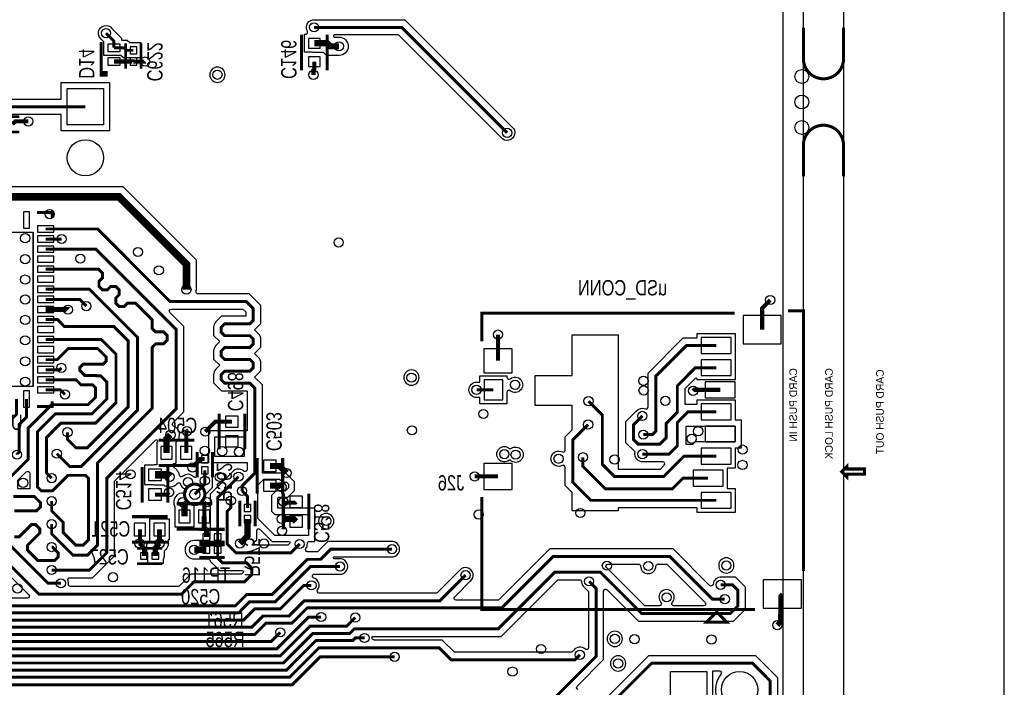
# Model space of a CAD drawing. Extents: x -394 to 5394, y -1015 to 6968.
# Tile 55 of 63: x 3464 to 5394, y 2493 to 3801. Entities that reach past the tile are written whole.
import ezdxf

# ---------------------------------------------------------------- set-up
doc = ezdxf.new("R2010")
doc.units = 0
for name, color, linetype in [('BG_OUTLINE', 95, 'CONTINUOUS'), ('ET_BOTTOM', 1, 'CONTINUOUS'), ('PG_SILKSCREEN_BOTTOM', 2, 'CONTINUOUS'), ('PIN_BOTTOM', 1, 'CONTINUOUS'), ('RD_SILKSCREEN_BOTTOM', 254, 'CONTINUOUS'), ('VC_BOTTOM', 1, 'CONTINUOUS')]:
    doc.layers.add(name, color=color, linetype=linetype)

msp = doc.modelspace()

# ---------------------------------------------------------------- linework, layer by layer
at = {"layer": 'BG_OUTLINE'}
msp.add_lwpolyline([(5000, 0), (5000, 6968.4848), (0, 6968.4848), (0, 0)], close=True, dxfattribs=at)
msp.add_lwpolyline([(5078.74, 0), (5393.7, 0), (5393.7, 6968.4848), (5078.74, 6968.4848), (5078.74, 0)], dxfattribs=at)
at = {"layer": 'BG_OUTLINE', "const_width": 6}
for points in [[(5078.74, 3785.2895), (5078.74, 3724.6595, -0.414214), (5039.37, 3685.2895, -0.414214), (5000, 3724.6595), (5000, 3785.2895)], [(5078.74, 3494.4295), (5078.74, 3555.0595, 0.414214), (5039.37, 3594.4295, 0.414214), (5000, 3555.0595), (5000, 3494.4295)]]:
    msp.add_lwpolyline(points, format="xyb", dxfattribs=at)
at = {"layer": 'ET_BOTTOM'}
for points, format in [([(3254.9845, 6928.4847), (3664.5041, 6928.4847), (3664.5041, 6731.6846), (3782.5045, 6731.6846), (3782.5045, 6928.4847), (3821.9841, 6928.4847), (3821.9841, 6731.6846), (3939.9845, 6731.6846), (3939.9845, 6928.4847), (4771.3884, 6928.4847, -0.722777), (4773.7714, 6921.272, 1.159345), (4952.7866, 6742.3024, -0.722877), (4959.9999, 6739.9202), (4959.9999, 1635.8132, -0.803016)], "xyb"), ([(4558.1356, 2489.1478, -0.540336), (4556.7708, 2495.6988), (4608.6002, 2547.5281), (4608.6002, 2681.6709, -0.668175), (4615.4286, 2684.4993), (4676.8281, 2623.0998), (4863.172, 2623.0998), (4886.4062, 2646.334), (4886.4062, 2689.6659), (4867.1719, 2708.9002), (4839.7326, 2708.9002), (4839.6246, 2708.912, 0.42044), (4823.0569, 2695.308, -0.637062), (4816.2437, 2692.8283), (4744.6419, 2764.4302), (4503.3581, 2764.4302), (4402.8281, 2663.9002), (4319.6291, 2663.9002, -0.668175), (4316.8007, 2670.7286), (4347.3109, 2701.2388), (4347.3956, 2701.3069, 1.118809), (4326.2413, 2722.3133), (4281.8281, 2677.9002), (4051.4208, 2677.9002, -0.611279), (4048.1744, 2684.237, 0.509081), (4040.5922, 2707.28, -0.561012), (4038.9884, 2713.9163), (4040.1719, 2715.0998), (4090.2674, 2715.0998), (4090.3754, 2715.088, 1.114863), (4090.3754, 2744.912), (4090.2674, 2744.9002), (4080.8007, 2744.9002, -0.668179), (4079.3865, 2748.3144), (4080.1719, 2749.0998), (4192.0674, 2749.0998), (4192.1754, 2749.088, 1.114863), (4192.1754, 2778.912), (4192.0674, 2778.9002), (4067.8281, 2778.9002), (4047.8281, 2758.9002), (4028.4208, 2758.9002, -0.611279), (4025.1744, 2765.237, 0.170763), (4027.9794, 2774.7893, -0.429722), (4031.9739, 2778.9998), (4042.5002, 2778.9998), (4042.5002, 2844.0002), (3970.0002, 2844.0002), (3970.0002, 2864.0294), (3971.9706, 2865.9998), (3989.9706, 2865.9998), (4003.0002, 2879.0294), (4003.0002, 2895.9706), (3985.9706, 2913.0002), (3940.062, 2913.0002), (3940.062, 3085.5247), (3924.677, 3100.9097), (3936.9002, 3113.1329), (3936.9002, 3128.9146, 0.198912), (3932.536, 3139.4506), (3924.677, 3147.3097), (3936.9002, 3159.5329), (3936.9002, 3175.3146, 0.198912), (3932.536, 3185.8506), (3924.677, 3193.7097), (3936.9002, 3205.9329), (3936.9002, 3241.1719), (3914.1719, 3263.9002), (3814.062, 3263.9002, -0.472074), (3810.1366, 3268.6691, 0.048393), (3810.5002, 3272.4174), (3810.5002, 3330.0772), (3667.0772, 3473.5002), (3355.9228, 3473.5002)], "xyb"), ([(3514.88, 3233.58, 10, 10, 0), (3558.42, 3233.58, 11, 11, 0), (3559, 3233, 11, 11, 0)], "xyseb"), ([(4055, 2631, 5.8, 5.8, 0), (4030.3145, 2631, 5.8, 5.8, 0), (3968.3145, 2569, 5.8, 5.8, 0), (3403, 2569, 5.8, 5.8, 0), (3185, 2787, 5.8, 5.8, 0), (2948, 2787, 5.8, 5.8, 0), (2888, 2847, 5.8, 5.8, 0), (2710, 2847, 5.8, 5.8, 0), (2627, 2930, 5.8, 5.8, 0), (2627, 3051, 5.8, 5.8, 0), (2648.883, 3072.883, 5.2, 5.2, 0), (2681.132, 3072.883, 5.2, 5.2, 0), (2696.732, 3057.283, 5.2, 5.2, 0)], "xyseb"), ([(4838, 2694, 5.8, 5.8, 0), (4861, 2694, 5.8, 5.8, 0), (4871.506, 2683.494, 5.8, 5.8, 0), (4871.506, 2652.5059, 5.8, 5.8, 0), (4857.0001, 2638, 5.8, 5.8, 0), (4683, 2638, 5.8, 5.8, 0), (4602.1, 2718.9, 5.8, 5.8, 0), (4512.9, 2718.9, 5.8, 5.8, 0), (4401.9, 2607.9, 5.8, 5.8, 0), (4119.9, 2607.9, 5.8, 5.8, 0), (4111, 2599, 5.8, 5.8, 0), (4039, 2599, 5.8, 5.8, 0), (3981, 2541, 5.8, 5.8, 0), (3391, 2541, 5.8, 5.8, 0)], "xyseb"), ([(4949, 2615, 10, 10, 0), (4955, 2621, 10, 10, 0), (4955, 2637, 8, 8, 0), (4955, 2672.5026, 8, 8, 0), (4958.62, 2676.1226, 8, 8, 0)], "xyseb"), ([(4822.5202, 2441.2446), (4822.5202, 2525.5272), (4835.3012, 2525.5272, -0.634221), (4838.3861, 2518.981, 1.021545), (4912.9092, 2460.0973, -0.719274)], "xyb")]:
    msp.add_lwpolyline(points, format=format, dxfattribs=at)
for points in [[(4407.7388, 3570.1891), (4206.8281, 3771.0998), (4081.1948, 3771.0998, 0.668184), (4079.7805, 3767.6856), (4080.4659, 3767.0002), (4090.01, 3767.0002, -1), (4090.01, 3730.9998), (4065.5541, 3730.9998), (4059.5739, 3736.98), (4041.67, 3736.98, -0.056077), (4037.6703, 3737.43), (4037.4509, 3737.48), (4022.1698, 3737.48), (4022.1698, 3772.4804), (4024.5566, 3772.4804, 0.577747), (4028.0183, 3778.4845, -0.614517), (4042.6246, 3800.912), (4042.7326, 3800.9002), (4219.1719, 3800.9002), (4428.8109, 3591.2612), (4428.8956, 3591.1931, -1.114862), (4407.8069, 3570.1044)], [(3645.1512, 3783.9209), (3663.9002, 3765.1719), (3663.9002, 3761.0002), (3669.0002, 3761.0002), (3669.0002, 3760.9002), (3674.9855, 3760.9002), (3679.8019, 3756.0838), (3701.6302, 3756.0838), (3701.6302, 3744.5199), (3701.6775, 3744.3062, -0.109435), (3701.6775, 3737.861), (3701.6302, 3737.6473), (3701.6302, 3726.0834), (3672.6298, 3726.0834), (3672.6298, 3726.1834), (3667.5581, 3726.1834), (3662.7417, 3730.9998), (3628.9998, 3730.9998), (3628.9998, 3757.9281), (3624.0791, 3762.8488), (3623.9944, 3762.9169, -1.114862), (3645.0831, 3784.0056)], [(3866.7702, 3693.23, 1), (3836.7698, 3693.23, 1)], [(3805.1236, 2905.6734, 0.414902), (3783.9105, 2906.7099, -0.588751), (3777.2847, 2908.9533, 0.152486), (3771.8887, 2919.2487), (3765.8661, 2925.2714, -0.668177), (3768.6945, 2932.0998), (3771.0802, 2932.0998), (3771.0802, 2973.7341), (3772.4681, 2975.1219, 0.54876), (3765.8891, 3004.7673, -0.54876), (3764.4272, 3011.3551), (3785.9002, 3032.8281), (3785.9002, 3200.1719), (3758.8007, 3227.2714, -0.668175), (3761.6291, 3234.0998), (3901.8281, 3234.0998), (3907.0998, 3228.8281), (3907.0998, 3220.2099), (3859.6232, 3220.2099), (3848.464, 3209.0506, 0.198912), (3844.0998, 3198.5146), (3844.0998, 3182.7329), (3856.323, 3170.5097), (3848.464, 3162.6506, 0.198912), (3844.0998, 3152.1146), (3844.0998, 3136.3329), (3856.323, 3124.1097), (3848.464, 3116.2506, 0.198912), (3844.0998, 3105.7146), (3844.0998, 3089.9329), (3859.6232, 3074.4095), (3909.033, 3074.4095), (3910.2616, 3073.1809), (3910.2616, 2995.8502), (3834.4998, 2995.8502), (3834.4998, 2933.3202), (3812.4898, 2933.3202), (3812.4898, 2921.7563), (3812.4425, 2921.5426, 0.054555), (3812.0898, 2918.32), (3812.0898, 2908.357, -0.68641)], [(4788.1756, 3098.1435), (4767.9002, 3077.8681), (4767.9002, 3047.7128), (4791.5898, 3047.7128), (4791.5898, 3056.3128), (4866.5902, 3056.3128), (4866.5902, 3017.0402), (4878.0002, 3017.0402), (4878.0002, 2962.0398), (4866.5902, 2962.0398), (4866.5902, 2922.7024), (4850.8502, 2922.7024), (4850.8502, 2883.0828), (4866.5902, 2883.0828), (4866.5902, 2836.0824), (4791.5898, 2836.0824), (4791.5898, 2844.6824), (4637.2602, 2844.6824), (4637.2602, 2838.9124), (4546.7098, 2838.9124), (4546.7098, 2875.2181), (4533.0998, 2888.8281), (4533.0998, 2924.2123, 0.563851), (4527.2425, 2927.7549, -1.65338), (4527.2425, 2954.3251, 0.563851), (4533.0998, 2957.8677), (4533.0998, 2984.0145), (4546.7098, 2997.6245), (4546.7098, 3045.2124), (4474.6598, 3045.2124), (4474.6598, 3104.2728), (4546.7098, 3104.2728), (4546.7098, 3183.8028), (4637.2602, 3183.8028), (4637.2602, 2920.9002), (4719.788, 2920.9002), (4727.2818, 2928.394, 0.668175), (4724.4534, 2935.2224), (4686.3426, 2935.2224), (4686.2346, 2935.2106, -0.512809), (4669.9585, 2953.3383), (4670.1932, 2954.4074), (4652.0998, 2972.5007), (4652.0998, 3013.7345), (4672.6113, 3034.2459, -0.339132), (4690.3067, 3038.708, 0.53909), (4695.8898, 3042.3814), (4695.8898, 3108.962), (4764.5606, 3177.6328), (4791.5898, 3177.6328), (4791.5898, 3186.2328), (4866.5902, 3186.2328), (4866.5902, 3095.9224), (4791.5898, 3095.9224), (4791.5898, 3096.7293, 0.668179)], [(4247.0002, 3100, 1), (4216.9998, 3100, 1)], [(4419.1802, 3048.6224), (4366.1798, 3048.6224), (4366.1798, 3061.2224), (4361.2326, 3061.2224), (4361.1246, 3061.2106, -1.114863), (4361.1246, 3091.0346), (4361.2326, 3091.0228), (4366.1798, 3091.0228), (4366.1798, 3103.6228), (4419.1802, 3103.6228), (4419.1802, 3100.7689, 0.628895), (4425.6791, 3097.6455, -2.080705), (4425.6791, 3074.2197, 0.628895), (4419.1802, 3071.0963)], [(3563.8689, 2690.9002, -0.4491), (3559.8965, 2695.3696, 0.123936), (3558.9545, 2702.6325, -0.529028), (3562.6757, 2708.0998), (3607.1719, 2708.0998), (3649.9002, 2750.8281), (3649.9002, 2896.8281), (3730.6656, 2977.5935, -0.668179), (3734.0798, 2976.1793), (3734.0798, 2973.1002), (3733.0798, 2973.1002), (3733.0798, 2928.9302), (3729.36, 2928.9302, 0.054074), (3725.179, 2928.4767), (3724.9671, 2928.4302), (3708.8598, 2928.4302), (3708.8598, 2890.4298), (3724.9671, 2890.4298), (3725.179, 2890.3833, 0.054074), (3729.36, 2889.9298), (3746.3072, 2889.9298, 0.394947), (3772.8158, 2892.6653, -0.588746), (3779.6586, 2891.2132, 0.218916), (3788.0036, 2881.8605, -0.387228), (3790.2037, 2876.9424, 0.025001), (3789.7269, 2875.2078, -0.405922), (3787.3969, 2873.6768, 0.638848), (3768.3198, 2847.1604), (3768.3198, 2807.5598), (3806.3202, 2807.5598), (3806.3202, 2848.5602), (3805.3202, 2848.5602), (3805.3202, 2851.3098, -0.413922), (3807.3182, 2853.3098, 0.350538), (3824.8617, 2867.3613), (3824.9889, 2867.9268), (3841.8902, 2884.8281), (3841.8902, 2896.3674), (3841.902, 2896.4754, 0.054312), (3841.902, 2899.7246), (3841.8902, 2899.8326), (3841.8902, 2918.32, 0.054555), (3841.5375, 2921.5426), (3841.4902, 2921.7563), (3841.4902, 2933.7498), (3910.2616, 2933.7498), (3910.2616, 2918.9301), (3908.5846, 2917.253, -0.399833), (3903.0707, 2917.117, 0.433736), (3881.2413, 2915.3133), (3837.2898, 2871.3619), (3837.2898, 2802.2602), (3837.1898, 2802.2602), (3837.1898, 2784.5492, -0.455425), (3832.6371, 2780.5875, 0.034668), (3830.15, 2780.7602), (3806.24, 2780.7602, 1), (3806.24, 2744.7598), (3830.15, 2744.7598, 0.035816), (3832.7189, 2744.9441, -0.456812), (3837.2898, 2740.985), (3837.2898, 2740.6381), (3855.8281, 2722.0998), (3901.1993, 2722.0998, -0.668179), (3902.6135, 2718.6856), (3898.7268, 2714.7989), (3799.7268, 2714.7989), (3775.8281, 2690.9002)], [(3346.0998, 2886.1719), (3346.0998, 2810.8281), (3482.1993, 2674.7286, -0.668175), (3479.3709, 2667.9002), (3445.1719, 2667.9002), (3396.8713, 2716.2008, -0.450424), (3397.2366, 2722.1809, 1.130144), (3376.1809, 2743.2366, -0.450424), (3370.2008, 2742.8713), (3333.9002, 2779.1719), (3333.9002, 2914.8281), (3344.1058, 2925.0337, -0.406293), (3349.6849, 2925.1094, 0.739923), (3374.6419, 2939.2591), (3374.4032, 2940.3312), (3385.2714, 2951.1993, -0.668175), (3392.0998, 2948.3709), (3392.0998, 2932.1719)], [(4424.2248, 2960.9754, 0.36763), (4426.813, 2960.8577, -2.162705), (4425.7752, 2938.0246, 0.36763), (4423.187, 2938.1423, -2.162705)], [(3460.9002, 2881.9002), (3460.9002, 2898.8281), (3477.2714, 2915.1993, -0.668175), (3484.0998, 2912.3709), (3484.0998, 2881.9002)], [(3987.0171, 2894.9829), (3991, 2891), (3991, 2884), (3985, 2878), (3967, 2878), (3958, 2869), (3958, 2838.17), (3964.17, 2832), (4030.5, 2832), (4030.5, 2791), (3964.17, 2791), (3931, 2824.17), (3931, 2889), (3943, 2901), (3973.5439, 2901), (3974.2719, 2900.2719, 0.187937), (3986.2385, 2895.0159)], [(3745.1138, 2736.0398), (3739.0036, 2736.0398), (3738.5427, 2735.7766, -0.26537), (3721.6845, 2735.7766), (3721.2236, 2736.0398), (3715.1134, 2736.0398), (3715.1134, 2742.5261), (3714.9029, 2742.9479, -0.116257), (3713.1134, 2750.54), (3713.1134, 2773.8853), (3719.4098, 2780.1817), (3719.4098, 2823.1402), (3757.4102, 2823.1402), (3757.4102, 2782.1398), (3755.4102, 2782.1398), (3755.4102, 2775.14, -0.198912), (3750.431, 2763.119), (3747.1138, 2759.8019), (3747.1138, 2750.54, -0.116257), (3745.3243, 2742.9479), (3745.1138, 2742.5261)], [(4080.0002, 2819, 1), (4049.9998, 2819, 1)], [(3928.6502, 2782.4441), (3928.6502, 2799.8921, -0.668177), (3935.4786, 2802.7205), (3959.1994, 2778.9998), (3992.0993, 2778.9998, -0.668179), (3993.5135, 2775.5856), (3989.8281, 2771.9002), (3927.7632, 2771.9002, -0.668178), (3924.9347, 2778.7286)], [(4864.0002, 2732, 1), (4833.9998, 2732, 1)], [(4689.1719, 2652.9002), (4614.2707, 2727.8014, -0.668175), (4617.0991, 2734.6298), (4677.0034, 2734.6298, -0.40852), (4681.0026, 2730.7077, 0.9807), (4710.9974, 2730.7077, -0.40852), (4714.9966, 2734.6298), (4732.2981, 2734.6298), (4807.1993, 2659.7286, -0.668175), (4804.3709, 2652.9002), (4746.1053, 2652.9002, -0.649812), (4743.1358, 2659.5801, 2.249512), (4720.8642, 2659.5801, -0.649812), (4717.8947, 2652.9002)], [(4572.1051, 2568.0857, 0.434657), (4550.2413, 2566.3133), (4545.9993, 2562.0714), (4316.0007, 2562.0714), (4292.2719, 2585.8002), (4158.9991, 2585.8002, -0.417296), (4154.9994, 2589.8423, 0.017342), (4154.9742, 2590.8822), (4154.9708, 2590.9409), (4154.9708, 2592.9998), (4408.0719, 2592.9998), (4519.0719, 2703.9998), (4561.0261, 2703.9998, -0.398872), (4565.0206, 2700.2104, 0.215304), (4570.6867, 2689.2413), (4578.7998, 2681.1281), (4578.7998, 2571.0418, -0.651589)], [(4645.4302, 2588.2926, 1), (4615.4298, 2588.2926, 1)], [(4652.0002, 2540, 1), (4621.9998, 2540, 1)]]:
    msp.add_lwpolyline(points, format="xyb", close=True, dxfattribs=at)
for points, const_width in [([(4419.5, 3579.5), (4213, 3786), (4041, 3786)], 5.8), ([(3649, 3746), (3649, 3759), (3633.39, 3774.61)], 5.8), ([(3649, 3746), (3668.8136, 3746), (3673.73, 3741.0836), (3687.13, 3741.0836)], 5.8), ([(4090.01, 3749), (4073.01, 3749), (4067.0298, 3754.9802), (4041.67, 3754.9802)], 12), ([(3649, 3719.22), (3686.9464, 3719.22), (3687.13, 3719.0364)], 8), ([(3687.13, 3719.0364), (3709.9964, 3719.0364), (3710, 3719.04)], 8), ([(4040, 3693), (4040, 3702.64), (4041.67, 3704.31), (4041.67, 3718.7598)], 8), ([(3593.02, 3630.5529), (3404.3471, 3630.5529), (3394.95, 3639.95), (3381.05, 3639.95)], 5.8), ([(3481.1214, 3601.7711), (3455.4947, 3601.7711), (3449.8736, 3596.15)], 8), ([(3791, 3272.4174), (3791, 3322), (3659, 3454), (3364, 3454), (3327.06, 3417.06), (3327.06, 3391.06)], 15), ([(3514.88, 3391.06), (3616.94, 3391.06), (3759, 3249), (3908, 3249), (3922, 3235), (3922, 3212.1048), (3915.2049, 3205.3097), (3865.7951, 3205.3097), (3859, 3198.5146), (3859, 3188.9048), (3865.7951, 3182.1097), (3915.2049, 3182.1097), (3922, 3175.3146), (3922, 3165.7048), (3915.2049, 3158.9097), (3865.7951, 3158.9097), (3859, 3152.1146), (3859, 3142.5048), (3865.7951, 3135.7097), (3915.2049, 3135.7097), (3922, 3128.9146), (3922, 3119.3048), (3915.2049, 3112.5097), (3865.7951, 3112.5097), (3859, 3105.7146), (3859, 3096.1048), (3865.7951, 3089.3097), (3915.2049, 3089.3097), (3925.1618, 3079.3528), (3925.1618, 2912.7582), (3900, 2887.5964), (3900, 2878)], 5.8), ([(3514.88, 3371.38), (3546.62, 3371.38)], 5.8), ([(3526.91, 2723), (3601, 2723), (3635, 2757), (3635, 2903), (3771, 3039), (3771, 3194), (3613.31, 3351.69), (3514.88, 3351.69)], 5.8), ([(3514.88, 3312.32), (3618.68, 3312.32), (3626.317, 3304.683), (3626.317, 3295.0732), (3619.7306, 3288.4868), (3619.7306, 3278.877), (3626.5257, 3272.0819), (3636.1355, 3272.0819), (3642.7219, 3278.6683), (3652.3317, 3278.6683), (3659.1268, 3271.8732), (3659.1268, 3262.2634), (3652.5404, 3255.677), (3652.5404, 3246.0672), (3659.3355, 3239.2721), (3668.9453, 3239.2721), (3675.5317, 3245.8585), (3691.1415, 3245.8585), (3724, 3213), (3724, 3196.2), (3730.7951, 3189.4049), (3746.2049, 3189.4049), (3753, 3182.6098), (3753, 3173), (3746.2049, 3166.2049), (3730.7951, 3166.2049), (3724, 3159.4098), (3724, 3040), (3617, 2933), (3617, 2772), (3597, 2752), (3569, 2752), (3526.91, 2794.09), (3526.91, 2813)], 5.8), ([(3537, 2951), (3562, 2926), (3585, 2926), (3695, 3036), (3695, 3179), (3601.05, 3272.95), (3514.88, 3272.95)], 5.8), ([(3595, 3240), (3581.74, 3253.26), (3514.88, 3253.26)], 5.8), ([(4919.25, 3193.8326), (4919.25, 3236.25), (4935, 3252)], 8), ([(3558, 2993), (3558, 2979.1), (3574.4987, 2962.6013), (3596.6013, 2962.6013), (3677, 3043), (3677, 3172), (3649, 3200), (3552, 3200), (3538.1, 3213.9), (3514.88, 3213.9)], 5.8), ([(4401.54, 3133.1426), (4401.54, 3184.2426)], 8), ([(3526.91, 2903), (3517, 2912.91), (3517, 2983), (3545, 3011), (3613, 3011), (3653, 3051), (3653, 3146), (3624.48, 3174.52), (3514.88, 3174.52)], 5.8), ([(4829.09, 3162.7326), (4770.7325, 3162.7326), (4710.79, 3102.7901), (4710.79, 2994.8526), (4704.27, 2988.3326), (4686.37, 2988.3326)], 5.8), ([(3526.91, 2858), (3526.91, 2839.09), (3549.5002, 2816.4998), (3549.5002, 2796.4998), (3574, 2772), (3589, 2772), (3599, 2782), (3599, 2902.8), (3593.2, 2908.6), (3559, 2908.6), (3528.4, 2878), (3507, 2878), (3499, 2886), (3499, 2994), (3534, 3029), (3606, 3029), (3635, 3058), (3635, 3091.4098), (3623.2049, 3103.2049), (3614.7951, 3103.2049), (3614, 3104), (3592, 3104), (3582, 3114), (3582, 3119.6098), (3588.7951, 3126.4049), (3627.7926, 3126.4049), (3633.5926, 3132.2049), (3633.5926, 3140.4074), (3617, 3157), (3559.62, 3157), (3537.78, 3135.16), (3514.88, 3135.16)], 5.8), ([(4193.8, 2764), (4074, 2764), (4054, 2744), (4028, 2744), (3959, 2675), (3909, 2675), (3887, 2653), (3439, 2653), (3319, 2773), (3319, 2921), (3352, 2954), (3367, 2954), (3380, 2967), (3380, 2991), (3369, 3002), (3266, 3002), (3242, 3026), (3242, 3056), (3226, 3072), (3132, 3072), (3119, 3085), (2876, 3085), (2861.6486, 3099.3514), (2861.6486, 3125.48)], 5.8), ([(2507.756, 3120.276), (2528, 3100.032), (2528, 3045.9999), (2557.6207, 3016.3792), (2557.6207, 2921.3793), (2563, 2916), (2563, 2914), (2686, 2791), (2861, 2791), (2927, 2725), (3000, 2725), (3025.1858, 2699.8142), (3192.1858, 2699.8142), (3379, 2513), (3993, 2513), (4050.9, 2570.9), (4286.1, 2570.9), (4309.8288, 2547.1712), (4552.1712, 2547.1712), (4562, 2557)], 5.8), ([(4140, 2590), (4122, 2590), (4117, 2585), (4045, 2585), (3987, 2527), (3385, 2527), (3167, 2745), (2927, 2745), (2867, 2805), (2692, 2805), (2577.1369, 2919.8631), (2577.1369, 3017.8631), (2543, 3052), (2543, 3109), (2554.276, 3120.276), (2570.748, 3120.276)], 5.8), ([(3546, 3119), (3542.47, 3115.47), (3514.88, 3115.47)], 5.8), ([(4829.09, 3119.4226), (4788.3826, 3119.4226), (4753, 3084.04), (4753, 3031.9999), (4731, 3009.9999), (4731, 2981.8426), (4718.5, 2969.3426), (4676.33, 2969.3426), (4667, 2978.6726), (4667, 3007.5626), (4684.37, 3024.9326)], 5.8), ([(2507.756, 3088.78), (2507.756, 3044.2441), (2538.1045, 3013.8956), (2538.1045, 2990.8955), (2543, 2986), (2543, 2916), (2549, 2910), (2549, 2908), (2680, 2777), (2855, 2777), (2925, 2707), (2995, 2707), (3020, 2682), (3190, 2682), (3374, 2498), (3998, 2498), (4053, 2553), (4199, 2553)], 5.8), ([(4122, 2630), (4105, 2613), (4033, 2613), (3975, 2555), (3397, 2555), (3179, 2773), (2939, 2773), (2879, 2833), (2704, 2833), (2611, 2926), (2611, 3048.528), (2570.748, 3088.78)], 5.8), ([(2728.228, 3088.78), (2747.008, 3070), (2853, 3070), (2867, 3056), (2907, 3056), (2917, 3046), (2945.2, 3046), (2954.2, 3037), (3005, 3037), (3046, 2996), (3186.9999, 2996), (3283, 2899.9999), (3283, 2789), (3433, 2639), (3893, 2639), (3915, 2661), (3965, 2661), (4034, 2730), (4092, 2730)], 5.8), ([(3446, 2905), (3481, 2940), (3481, 3001), (3527, 3047), (3598.3926, 3047), (3613, 3061.6074), (3613, 3080.0049), (3607.2, 3085.8049), (3584.5877, 3085.8049), (3574.6126, 3095.78), (3514.88, 3095.78)], 5.8), ([(3514.88, 3076.1), (3543.9, 3076.1), (3553, 3067)], 5.8), ([(4392.68, 3076.1226), (4359.5, 3076.1226)], 5.8), ([(4836.97, 3076.1226), (4786.1226, 3076.1226), (4784, 3074)], 8), ([(2665.236, 3057.283), (2665.236, 3034.764), (2690.113, 3009.887), (2735.887, 3009.887), (2741, 3015), (2791.486, 3015), (2808, 2998.486), (2808, 2977), (2823, 2962), (2972, 2962), (2988, 2946), (3126.0001, 2946), (3239, 2833.0001), (3239, 2793), (3421, 2611), (3919, 2611), (3941, 2633), (3992, 2633), (4022, 2663), (4288, 2663), (4338, 2713)], 5.8), ([(2728.228, 3057.283), (2794.717, 3057.283), (2807, 3045), (2864, 3045), (2874, 3035), (2929, 3035), (2941, 3023), (2999, 3023), (3040, 2982), (3172.0001, 2982), (3254, 2900.0001), (3254, 2798), (3427, 2625), (3903, 2625), (3925, 2647), (3975, 2647), (4021, 2693), (4036, 2693)], 5.8), ([(3418.42, 3058.38), (3418.42, 3038.42), (3407, 3027), (3407, 2926), (3361, 2880), (3361, 2817), (3502, 2676), (3782, 2676), (3805.8987, 2699.8987), (3904.8987, 2699.8987), (3918.8987, 2713.8987), (3918.8987, 2727.1013), (3909, 2737), (3862, 2737), (3852.19, 2746.81), (3852.19, 2762.76)], 5.8), ([(3545, 2697.13), (3519.87, 2697.13), (3420, 2797), (3406, 2797), (3390, 2813), (3390, 2860), (3428, 2898), (3428, 2944), (3445, 2961), (3445, 3015), (3457.79, 3027.79), (3457.79, 3058.38)], 5.8), ([(3477.48, 3058.38), (3477.48, 3022.48), (3463, 3008), (3463, 2954), (3459, 2950), (3459, 2949)], 5.8), ([(4578.97, 3053.7926), (4606, 3026.7626), (4606, 2930.0826), (4630.0826, 2906), (4725.9599, 2906), (4766.1625, 2946.2026), (4829.09, 2946.2026)], 5.8), ([(4684.61, 2950.1226), (4736.67, 2950.1226), (4753, 2966.4526), (4753, 3012), (4773.8126, 3032.8126), (4829.09, 3032.8126)], 5.8), ([(3880.2, 3013.74), (3847.74, 3013.74), (3828, 2994)], 8), ([(4829.09, 2859.5826), (4583.4174, 2859.5826), (4548, 2895), (4548, 2977.8426), (4578.17, 3008.0126)], 5.8), ([(4846, 2666), (4822, 2666), (4738.47, 2749.53), (4509.53, 2749.53), (4409, 2649), (4028, 2649), (3998, 2619), (3947, 2619), (3925, 2597), (3415, 2597), (3225, 2787), (3225, 2825.9999), (3118.9999, 2932), (2982, 2932), (2966, 2948), (2813, 2948), (2765, 2996), (2739, 2996), (2722, 2979), (2698, 2979), (2677, 3000)], 5.8), ([(3752.08, 2952.6), (3752.08, 2980.19), (3759.74, 2987.85)], 12), ([(3790.66, 2952.6), (3790.66, 2993.62), (3792.19, 2995.15)], 8), ([(3803, 2924), (3803, 2925), (3818.36, 2940.36), (3826.99, 2940.36)], 8), ([(3954.54, 2926.96), (3973.04, 2926.96), (3987, 2913)], 12), ([(4813.35, 2902.8926), (4763.8525, 2902.8926), (4742.9599, 2882), (4612, 2882), (4568, 2926), (4568, 2944)], 5.8), ([(3975, 2601), (3957, 2583), (3409, 2583), (3208, 2784), (3208, 2823), (3113, 2918), (2970, 2918)], 5.8), ([(3729.36, 2909.43), (3754.13, 2909.43), (3758.1, 2905.46)], 15), ([(3826.99, 2918.32), (3826.99, 2898.1)], 5.8), ([(3807.3, 2871.31), (3826.99, 2891), (3826.99, 2898.1)], 5.8), ([(3852.19, 2787.76), (3852.19, 2865.19), (3893, 2906)], 5.8), ([(3954.54, 2888.38), (3974.62, 2888.38), (3977.68, 2885.32)], 12), ([(4401.54, 2906.4326), (4356, 2906.4326)], 8), ([(3729.36, 2870.85), (3752.52, 2870.85), (3757.05, 2875.38)], 8), ([(3900, 2878), (3910.65, 2867.35), (3910.65, 2844.75)], 5.8), ([(3454, 2839), (3497.2, 2839), (3504.9987, 2846.7987), (3504.9987, 2855.0013), (3493, 2867), (3451.8, 2867)], 5.8), ([(3784, 2856), (3787.32, 2852.68), (3787.32, 2828.06)], 12), ([(3825.9, 2828.06), (3825.9, 2850.9), (3831, 2856)], 8), ([(3878, 2859), (3878, 2845.1), (3871, 2838.1), (3871, 2774), (3888, 2757), (3996, 2757), (4013, 2774)], 5.8), ([(3981, 2857), (3983, 2855), (4004.15, 2855), (4005.92, 2856.77)], 8), ([(3830.15, 2787.76), (3830.15, 2801.85), (3825.9, 2806.1), (3825.9, 2828.06)], 10), ([(3910.65, 2822.71), (3910.65, 2789.9), (3895.89, 2775.14)], 12), ([(3977.7, 2823.19), (4000.92, 2823.19), (4005.92, 2818.19)], 12), ([(3526.91, 2768), (3528.3926, 2768), (3539.5951, 2756.7975), (3539.5951, 2748.5951), (3533, 2742), (3499.6074, 2742), (3479.6516, 2761.9558), (3479.6516, 2771.5656), (3503.6907, 2795.6047), (3503.6907, 2803.8072), (3495.4883, 2812.0096), (3487.2858, 2812.0096), (3463.2467, 2787.9705), (3453.6369, 2787.9705)], 5.8), ([(3699.83, 2802.64), (3699.83, 2775.93), (3699.04, 2775.14)], 8), ([(3738.41, 2802.64), (3738.41, 2775.14)], 10), ([(3708.0664, 2750.54), (3708.0664, 2766.1136), (3699.04, 2775.14)], 8), ([(3730.1136, 2750.54), (3730.1136, 2766.8436), (3738.41, 2775.14)], 10), ([(3852.19, 2787.76), (3852.19, 2762.76)], 5.8), ([(3830.15, 2762.76), (3806.24, 2762.76)], 12), ([(4580, 2701), (4593.7, 2687.3), (4593.7, 2553.7), (4438.1, 2398.1), (4204.9, 2398.1), (4150, 2453), (3460, 2453), (3427, 2420), (3392, 2420), (3183, 2629), (3153, 2629)], 5.8), ([(4935, 2320), (4935, 2505.7385), (4900.3111, 2540.4274), (4702.4274, 2540.4274), (4498, 2336), (4206.9999, 2336), (4108.0999, 2237.1), (3897.9, 2237.1), (3831.7, 2303.3), (3565.4685, 2303.3), (3544.2837, 2282.1152), (3508.8848, 2282.1152), (3455, 2336), (3294, 2336), (3232, 2398), (3207, 2398), (3178, 2427), (2989.0001, 2427), (2962, 2399.9999), (2962, 2375)], 5.8)]:
    msp.add_lwpolyline(points, dxfattribs=dict(at, const_width=const_width))
for points in [[(3410.519, 3645.4531), (3545.5198, 3645.4531), (3545.5198, 3678.0531), (3640.5202, 3678.0531), (3640.5202, 3583.0527), (3545.5198, 3583.0527), (3545.5198, 3615.6527), (3437.5044, 3615.6527)], [(4949.9002, 2321.7326), (4949.9002, 2511.9104), (4906.483, 2555.3276), (4696.2555, 2555.3276), (4491.8281, 2350.9002)]]:
    msp.add_lwpolyline(points, dxfattribs=at)
for points in [[(3405.0202, 3082.3802), (3405.0202, 3384.7798), (3490.8798, 3384.7798), (3490.8798, 3082.3802)], [(4770, 2969.04), (4770, 3005.04), (4866, 3005.04), (4866, 2974.04), (4788, 2974.04), (4783, 2969.04)], [(3904.45, 2983.85), (3904.45, 2945.75), (3846.5, 2945.75), (3846.5, 2983.85)]]:
    msp.add_lwpolyline(points, close=True, dxfattribs=at)
at = {"layer": 'PG_SILKSCREEN_BOTTOM'}
for points, const_width in [([(4016.67, 3771.87), (4016.67, 3701.87)], 6), ([(4066.67, 3771.87), (4066.67, 3701.87)], 6), ([(3624, 3757.61), (3624, 3692.61), (3634, 3692.61), (3634, 3697.61), (3624, 3697.61), (3624, 3702.61)], 6), ([(3672.13, 3705.06), (3672.13, 3755.06)], 5), ([(3702.13, 3705.06), (3702.13, 3755.06)], 5), ([(3463.85, 3611.15), (3413.85, 3611.15)], 5), ([(3463.85, 3581.15), (3413.85, 3581.15)], 5), ([(3497.95, 3423.58), (3527.95, 3423.58), (3527.95, 3413.58)], 6), ([(4865, 3225.9626), (4370, 3225.9626), (4370, 3170.9626)], 6), ([(5000, 2720.9626), (5000, 3230.9626), (4970, 3230.9626)], 6), ([(3497.95, 3043.58), (3527.95, 3043.58), (3527.95, 3053.58)], 6), ([(3855.2, 2959.45), (3855.2, 3029.45)], 6), ([(3905.2, 2959.45), (3905.2, 3029.45)], 6), ([(3736.37, 2977.6), (3806.37, 2977.6)], 6), ([(3811.99, 2904.34), (3811.99, 2954.34)], 6), ([(3841.99, 2904.34), (3841.99, 2954.34)], 6), ([(3929.54, 2872.67), (3929.54, 2942.67)], 6), ([(3979.54, 2872.67), (3979.54, 2942.67)], 6), ([(5075, 2915.9626), (5085, 2925.9626), (5085, 2920.9626), (5120, 2920.9626), (5120, 2910.9626), (5085, 2910.9626), (5085, 2905.9626), (5075, 2915.9626)], 6), ([(3704.36, 2925.14), (3704.36, 2855.14)], 6), ([(3736.37, 2927.6), (3806.37, 2927.6)], 6), ([(3754.36, 2925.14), (3754.36, 2855.14)], 6), ([(3980.92, 2802.48), (3980.92, 2872.48)], 6), ([(4030.92, 2802.48), (4030.92, 2872.48)], 6), ([(3771.61, 2853.06), (3841.61, 2853.06)], 6), ([(3895.65, 2808.73), (3895.65, 2858.73)], 6), ([(3925.65, 2808.73), (3925.65, 2858.73)], 6), ([(4370, 2865.9626), (4370, 2645.9626), (4905, 2645.9626)], 6), ([(3754.12, 2827.64), (3684.12, 2827.64)], 6), ([(3771.61, 2803.06), (3841.61, 2803.06)], 6), ([(3866.17, 2802.76), (3816.17, 2802.76)], 6), ([(3754.12, 2777.64), (3684.12, 2777.64)], 6), ([(3816.17, 2777.76), (3866.17, 2777.76)], 6), ([(3744.09, 2765.54), (3694.09, 2765.54)], 5), ([(3866.17, 2772.76), (3816.17, 2772.76)], 6), ([(3816.17, 2747.76), (3866.17, 2747.76)], 6), ([(3744.09, 2735.54), (3694.09, 2735.54)], 5), ([(4830, 2640.9626), (4810, 2620.9626), (4850, 2620.9626), (4830, 2640.9626)], 6)]:
    msp.add_lwpolyline(points, dxfattribs=dict(at, const_width=const_width))
at = {"layer": 'PG_SILKSCREEN_BOTTOM', "const_width": 6}
msp.add_lwpolyline([(3827.3, 2871.31, 1), (3787.3, 2871.31, 1), (3827.3, 2871.31)], format="xyb", dxfattribs=at)
at = {"layer": 'PIN_BOTTOM'}
for points in [[(4053.17, 3764.4802), (4030.17, 3764.4802), (4030.17, 3745.4802), (4053.17, 3745.4802)], [(3637, 3739), (3661, 3739), (3661, 3753), (3637, 3753)], [(3680.63, 3734.0836), (3693.63, 3734.0836), (3693.63, 3748.0836), (3680.63, 3748.0836)], [(3637, 3712.22), (3661, 3712.22), (3661, 3726.22), (3637, 3726.22)], [(3680.63, 3712.0364), (3693.63, 3712.0364), (3693.63, 3726.0364), (3680.63, 3726.0364)], [(4053.17, 3728.2598), (4030.17, 3728.2598), (4030.17, 3709.2598), (4053.17, 3709.2598)], [(3628.52, 3595.0529), (3557.52, 3595.0529), (3557.52, 3666.0529), (3628.52, 3666.0529)], [(3483.48, 3424.78), (3471.48, 3424.78), (3471.48, 3392.78), (3483.48, 3392.78)], [(3498.88, 3397.06), (3498.88, 3385.06), (3530.88, 3385.06), (3530.88, 3397.06)], [(3405.45, 3384.08), (3405.45, 3083.08), (3490.45, 3083.08), (3490.45, 3384.08)], [(3498.88, 3377.38), (3498.88, 3365.38), (3530.88, 3365.38), (3530.88, 3377.38)], [(3498.88, 3357.69), (3498.88, 3345.69), (3530.88, 3345.69), (3530.88, 3357.69)], [(3498.88, 3338), (3498.88, 3326), (3530.88, 3326), (3530.88, 3338)], [(3498.88, 3318.32), (3498.88, 3306.32), (3530.88, 3306.32), (3530.88, 3318.32)], [(3498.88, 3298.64), (3498.88, 3286.64), (3530.88, 3286.64), (3530.88, 3298.64)], [(3498.88, 3278.95), (3498.88, 3266.95), (3530.88, 3266.95), (3530.88, 3278.95)], [(3498.88, 3259.26), (3498.88, 3247.26), (3530.88, 3247.26), (3530.88, 3259.26)], [(3498.88, 3239.58), (3498.88, 3227.58), (3530.88, 3227.58), (3530.88, 3239.58)], [(3498.88, 3219.9), (3498.88, 3207.9), (3530.88, 3207.9), (3530.88, 3219.9)], [(4956.75, 3221.3326), (4881.75, 3221.3326), (4881.75, 3166.3326), (4956.75, 3166.3326)], [(3498.88, 3200.21), (3498.88, 3188.21), (3530.88, 3188.21), (3530.88, 3200.21)], [(3498.88, 3180.52), (3498.88, 3168.52), (3530.88, 3168.52), (3530.88, 3180.52)], [(4858.59, 3178.2326), (4799.59, 3178.2326), (4799.59, 3147.2326), (4858.59, 3147.2326)], [(3498.88, 3160.84), (3498.88, 3148.84), (3530.88, 3148.84), (3530.88, 3160.84)], [(4429.04, 3156.6426), (4374.04, 3156.6426), (4374.04, 3109.6426), (4429.04, 3109.6426)], [(3498.88, 3141.16), (3498.88, 3129.16), (3530.88, 3129.16), (3530.88, 3141.16)], [(4858.59, 3134.9226), (4799.59, 3134.9226), (4799.59, 3103.9226), (4858.59, 3103.9226)], [(3498.88, 3121.47), (3498.88, 3109.47), (3530.88, 3109.47), (3530.88, 3121.47)], [(3498.88, 3101.78), (3498.88, 3089.78), (3530.88, 3089.78), (3530.88, 3101.78)], [(4411.18, 3095.6226), (4374.18, 3095.6226), (4374.18, 3056.6226), (4411.18, 3056.6226)], [(4866.47, 3091.6226), (4807.47, 3091.6226), (4807.47, 3060.6226), (4866.47, 3060.6226)], [(3483.48, 3074.38), (3471.48, 3074.38), (3471.48, 3042.38), (3483.48, 3042.38)], [(3498.88, 3082.1), (3498.88, 3070.1), (3530.88, 3070.1), (3530.88, 3082.1)], [(4858.59, 3048.3126), (4799.59, 3048.3126), (4799.59, 3017.3126), (4858.59, 3017.3126)], [(3867.7, 3002.74), (3892.7, 3002.74), (3892.7, 3024.74), (3867.7, 3024.74)], [(4866.47, 3005.0026), (4807.47, 3005.0026), (4807.47, 2974.0026), (4866.47, 2974.0026)], [(3867.7, 2964.16), (3892.7, 2964.16), (3892.7, 2986.16), (3867.7, 2986.16)], [(3741.08, 2965.1), (3741.08, 2940.1), (3763.08, 2940.1), (3763.08, 2965.1)], [(3779.66, 2965.1), (3779.66, 2940.1), (3801.66, 2940.1), (3801.66, 2965.1)], [(4858.59, 2961.7026), (4799.59, 2961.7026), (4799.59, 2930.7026), (4858.59, 2930.7026)], [(3820.49, 2933.36), (3833.49, 2933.36), (3833.49, 2947.36), (3820.49, 2947.36)], [(3942.04, 2915.96), (3967.04, 2915.96), (3967.04, 2937.96), (3942.04, 2937.96)], [(3741.86, 2920.43), (3716.86, 2920.43), (3716.86, 2898.43), (3741.86, 2898.43)], [(3820.49, 2911.32), (3833.49, 2911.32), (3833.49, 2925.32), (3820.49, 2925.32)], [(4429.04, 2931.9326), (4374.04, 2931.9326), (4374.04, 2880.9326), (4429.04, 2880.9326)], [(4842.85, 2918.3926), (4783.85, 2918.3926), (4783.85, 2887.3926), (4842.85, 2887.3926)], [(3942.04, 2877.38), (3967.04, 2877.38), (3967.04, 2899.38), (3942.04, 2899.38)], [(3741.86, 2881.85), (3716.86, 2881.85), (3716.86, 2859.85), (3741.86, 2859.85)], [(4858.59, 2875.0826), (4799.59, 2875.0826), (4799.59, 2844.0826), (4858.59, 2844.0826)], [(3993.42, 2845.77), (4018.42, 2845.77), (4018.42, 2867.77), (3993.42, 2867.77)], [(3776.32, 2840.56), (3776.32, 2815.56), (3798.32, 2815.56), (3798.32, 2840.56)], [(3814.9, 2840.56), (3814.9, 2815.56), (3836.9, 2815.56), (3836.9, 2840.56)], [(3904.15, 2837.75), (3917.15, 2837.75), (3917.15, 2851.75), (3904.15, 2851.75)], [(3904.15, 2815.71), (3917.15, 2815.71), (3917.15, 2829.71), (3904.15, 2829.71)], [(3993.42, 2807.19), (4018.42, 2807.19), (4018.42, 2829.19), (3993.42, 2829.19)], [(3710.83, 2790.14), (3710.83, 2815.14), (3688.83, 2815.14), (3688.83, 2790.14)], [(3749.41, 2790.14), (3749.41, 2815.14), (3727.41, 2815.14), (3727.41, 2790.14)], [(3837.15, 2781.26), (3837.15, 2794.26), (3823.15, 2794.26), (3823.15, 2781.26)], [(3859.19, 2781.26), (3859.19, 2794.26), (3845.19, 2794.26), (3845.19, 2781.26)], [(3823.15, 2769.26), (3823.15, 2756.26), (3837.15, 2756.26), (3837.15, 2769.26)], [(3845.19, 2769.26), (3845.19, 2756.26), (3859.19, 2756.26), (3859.19, 2769.26)], [(3715.0664, 2744.04), (3715.0664, 2757.04), (3701.0664, 2757.04), (3701.0664, 2744.04)], [(3737.1136, 2744.04), (3737.1136, 2757.04), (3723.1136, 2757.04), (3723.1136, 2744.04)], [(4996.12, 2703.6226), (4921.12, 2703.6226), (4921.12, 2648.6226), (4996.12, 2648.6226)], [(4739.52, 2524.2448), (4810.52, 2524.2448), (4810.52, 2453.2448), (4739.52, 2453.2448)]]:
    msp.add_lwpolyline(points, close=True, dxfattribs=at)
for centre, radius in [((4997, 3689.8595), 13.5), ((4997, 3639.8595), 13.5), ((4997, 3589.8595), 13.5), ((3593.02, 3530.5531), 35.5), ((3807.3, 2871.31), 10), ((4875.02, 2488.7448), 35.5)]:
    msp.add_circle(centre, radius, dxfattribs=at)
at = {"layer": 'VC_BOTTOM'}
for centre in [(3633.39, 3774.61), (4041, 3786), (4090.01, 3749), (3710, 3719.04), (3851.77, 3693.23), (4040, 3693), (3481.1214, 3601.7711), (4419.5, 3579.5), (3523.1514, 3420.1639), (3475, 3373), (3546.62, 3371.38), (4089.436, 3364.564), (3475, 3332), (3583, 3333), (3696, 3346), (3737, 3310), (3475, 3292), (3791, 3272.4174), (3475, 3253), (4935, 3252), (3559, 3233), (3595, 3240), (3475, 3213), (4401.54, 3184.2426), (3475, 3173), (3475, 3132), (3546, 3119), (4232, 3100), (3475, 3092), (4435.05, 3085.9326), (4686.7, 3093.7326), (3553, 3067), (4359.5, 3076.1226), (4686.85, 3074.8326), (4784, 3074), (4578.97, 3053.7926), (4729.54, 3054.5), (4372.9, 3028.7826), (4684.37, 3024.9326), (4578.17, 3008.0126), (3558, 2993), (3759.74, 2987.85), (3792.19, 2995.15), (3828, 2994), (4232.85, 2996.6326), (4686.37, 2988.3326), (4793.9, 2994.9226), (4780.9, 2980.2126), (3459, 2949), (3537, 2951), (3827, 2957), (3861, 2956), (3894.1, 2954.67), (4414, 2950), (4436, 2949), (4568, 2944), (4684.61, 2950.1226), (4881, 2959), (3803, 2924), (4520.2774, 2941.04), (4629.95, 2939.4826), (4880.75, 2928.9826), (3681.44, 2910.5), (3758.1, 2905.46), (3856.52, 2905.46), (3893, 2906), (3987, 2913), (4356, 2906.4326), (3471, 2894), (3526.91, 2903), (3794, 2895.61), (3826.99, 2898.1), (3977.68, 2885.32), (3757.05, 2875.38), (3900, 2878), (3526.91, 2858), (3784, 2856), (3831, 2856), (3878, 2859), (3981, 2857), (4363.7074, 2831.9226), (4563.01, 2834.8126), (3526.91, 2813), (3977.7, 2823.19), (4065, 2819), (3978.37, 2799.8), (3699.04, 2775.14), (3738.41, 2775.14), (3895.89, 2775.14), (3943, 2775), (4013, 2774), (3526.91, 2768), (3806.24, 2762.76), (4193.8, 2764), (4615, 2731.63), (4696, 2731), (4849, 2732), (3526.91, 2723), (4092, 2730), (4338, 2713), (3545, 2697.13), (3647, 2709), (4036, 2693), (4580, 2701), (4838, 2694), (3460, 2687), (4732, 2669.63), (4846, 2666), (4055, 2631), (4122, 2630), (3975, 2601), (4949, 2615), (4140, 2590), (4630.43, 2588.2926), (4669.01, 2587.63), (4820, 2587), (4486, 2568.5126), (4199, 2553), (4562, 2557), (4637, 2540), (4429.9, 2524.1726)]:
    msp.add_circle(centre, 9, dxfattribs=at)

# ---------------------------------------------------------------- texts
at = {"layer": 'PG_SILKSCREEN_BOTTOM', "text_generation_flag": 2, "width": 0.8}
msp.add_text('uSD_CONN', height=30, dxfattribs=at).set_placement((4733, 3261))
at = {"layer": 'PG_SILKSCREEN_BOTTOM', "text_generation_flag": 2}
for s, p in [('CARD PUSH IN', (4987.5, 3118.4626)), ('CARD PUSH LOCK', (5057.5, 3118.4626)), ('CARD PUSH OUT', (5157.5, 3115.9626))]:
    msp.add_text(s, height=15, rotation=90, dxfattribs=at).set_placement(p)
at = {"layer": 'RD_SILKSCREEN_BOTTOM', "text_generation_flag": 2, "width": 0.8}
for s, p in [('D14', (3580.79, 3685.3)), ('C622', (3714.14, 3680.22)), ('C146', (3976.6, 3684.99)), ('C498', (3872.27, 3033.92)), ('C503', (3947.63, 2955.92)), ('C514', (3652.83, 2840.08)), ('R562', (3850.45, 2856.57)), ('C518', (4041, 2776.24)), ('R575', (3905, 2710))]:
    msp.add_text(s, height=30, rotation=270, dxfattribs=at).set_placement(p)
for s, p in [('U57', (3470.05, 2997.42)), ('C504', (3812.13, 2991.3)), ('J26', (4335.4826, 2878.94)), ('C521', (3680.96, 2788.63)), ('C527', (3678.03, 2733.91)), ('TP116', (3876.57, 2698.12)), ('C520', (3857.32, 2655.97)), ('R561', (3903.4, 2610.2)), ('R565', (3905.22, 2572.22))]:
    msp.add_text(s, height=30, dxfattribs=at).set_placement(p)

doc.saveas('drawing.dxf')
